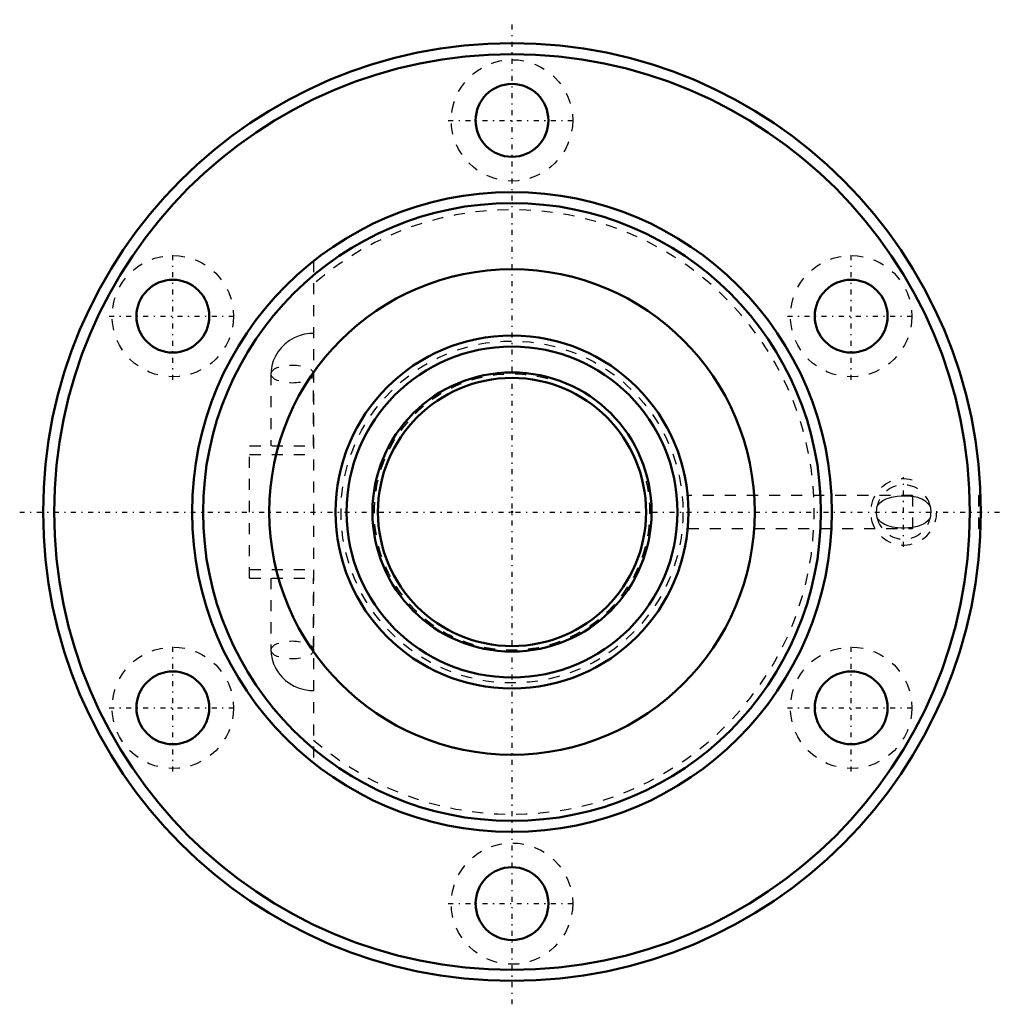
# Model space of a CAD drawing. Header units: millimetres. Extents: x -44.6 to 44.6, y -44.6 to 44.6.
import ezdxf

# ---------------------------------------------------------------- set-up
doc = ezdxf.new("R2010")
doc.units = ezdxf.units.MM
doc.linetypes.add('Center', pattern=[1.5, 0.45, -0.5, 0.05, -0.5])
doc.linetypes.add('Dashed', pattern=[2, 1, -1])
for name, color, linetype, lineweight in [('2d ConnectionPoints', 7, 'Continuous', 50), ('AM_0', 7, 'Continuous', 50), ('AM_5', 3, 'Continuous', 25), ('AM_7', 7, 'Center', 25), ('AM_9', 6, 'Dashed', 25)]:
    doc.layers.add(name, color=color, linetype=linetype, lineweight=lineweight)

# ---------------------------------------------------------------- blocks, each defined once
blk = doc.blocks.new('1_BNF_3205_5RR_nut_0_in_BNF3205_5RRG1_730LC5A_00__2')
at = {"layer": 'AM_0'}
for centre, radius in [((0, 0), 42.5), ((0, 0), 41.5), ((0, 35.5), 3.3), ((0, 0), 29), ((0, 0), 28), ((0, 0), 22), ((-30.744, 17.75), 3.3), ((30.744, 17.75), 3.3), ((-30.744, -17.75), 3.3), ((30.744, -17.75), 3.3), ((0, -35.5), 3.3)]:
    blk.add_circle(centre, radius, dxfattribs=at)
at = {"layer": 'AM_5', "linetype": 'Dashed'}
blk.add_arc((35.5, 0), 3, 75, 15, dxfattribs=at)
at = {"layer": 'AM_7'}
for p, q in [((0, -44.625), (0, 44.625)), ((-5.775, 35.5), (5.775, 35.5)), ((-30.744, 11.975), (-30.744, 23.525)), ((30.744, 11.975), (30.744, 23.525)), ((-36.519, 17.75), (-24.969, 17.75)), ((24.969, 17.75), (36.519, 17.75)), ((35.5, -3.15), (35.5, 3.15)), ((-44.625, 0), (44.625, 0)), ((-30.744, -23.525), (-30.744, -11.975)), ((30.744, -23.525), (30.744, -11.975)), ((-36.519, -17.75), (-24.969, -17.75)), ((24.969, -17.75), (36.519, -17.75)), ((-5.775, -35.5), (5.775, -35.5))]:
    blk.add_line(p, q, dxfattribs=at)
at = {"layer": 'AM_9'}
for p, q in [((-17.98, 22.753), (-17.98, -22.753)), ((-21.846, 12.507), (-21.846, 6)), ((-17.981, 6), (-17.981, 12.507)), ((-23.78, -6), (-23.78, 6)), ((-23.78, 6), (-17.98, 6)), ((-23.78, 5.2), (-17.98, 5.2)), ((36.3, 1.5), (15.931, 1.5)), ((36.3, 1.5), (36.3, -1.5)), ((42.5, 1.5), (42.3, 1.5)), ((42.3, 1.5), (42.3, -1.5)), ((15.93, -1.5), (36.3, -1.5)), ((42.3, -1.5), (42.5, -1.5)), ((-23.78, -5.2), (-17.98, -5.2)), ((-23.78, -6), (-17.98, -6)), ((-21.846, -6), (-21.846, -12.507)), ((-17.981, -12.507), (-17.981, -6))]:
    blk.add_line(p, q, dxfattribs=at)
for points in [[(-17.98, 16.192), (-18.324, 16.177), (-18.811, 16.106), (-19.286, 15.975), (-19.741, 15.788), (-20.167, 15.546), (-20.558, 15.254), (-20.906, 14.916), (-21.206, 14.539), (-21.452, 14.129), (-21.64, 13.694), (-21.768, 13.241), (-21.835, 12.778), (-21.846, 12.507)], [(33.101, 0.539), (33.347, 0.838), (33.611, 1.041), (33.903, 1.193), (34.389, 1.352), (34.914, 1.434), (35.544, 1.46), (36.17, 1.426), (36.3, 1.409)], [(37.899, 0.539), (37.851, 0.612), (37.503, 0.963), (37.162, 1.165), (36.79, 1.304), (36.3, 1.409)], [(33.101, -0.539), (33.044, -0.112), (33.064, 0.329), (33.101, 0.539)], [(37.899, 0.539), (37.956, 0.112), (37.936, -0.329), (37.899, -0.539)], [(36.3, -1.409), (36.244, -1.417), (35.607, -1.459), (35.276, -1.457), (34.952, -1.438), (34.488, -1.373), (34.055, -1.254), (33.732, -1.111), (33.436, -0.916), (33.151, -0.615), (33.101, -0.539)], [(37.899, -0.539), (37.822, -0.652), (37.721, -0.771), (37.478, -0.981), (37.207, -1.142), (36.771, -1.31), (36.3, -1.409)], [(-21.846, -12.507), (-21.827, -12.869), (-21.749, -13.326), (-21.612, -13.77), (-21.419, -14.192), (-21.172, -14.587), (-20.875, -14.95), (-20.533, -15.275), (-20.15, -15.557), (-19.732, -15.792), (-19.285, -15.976), (-18.817, -16.104), (-18.333, -16.176), (-17.98, -16.192)]]:
    blk.add_lwpolyline(points, dxfattribs=at)
for centre in [(0, 35.5), (-30.744, 17.75), (30.744, 17.75), (-30.744, -17.75), (30.744, -17.75), (0, -35.5)]:
    blk.add_circle(centre, 5.5, dxfattribs=at)
for centre, radius, start, end in [((0, 0), 27.4, 228.98896, 131.01104), ((35.5, 0), 2.459, 12.65281, 167.34719), ((35.5, 0), 2.459, 192.65281, 347.34719)]:
    blk.add_arc(centre, radius, start, end, dxfattribs=at)
for centre in [(-19.913, 12.507), (-19.913, -12.507)]:
    blk.add_ellipse(centre, major_axis=(-1.932, 0), ratio=0.422618, dxfattribs=at)
blk = doc.blocks.new('2_BNF3205_5RRG1_730LC5A_00__shaft_0_in_BNF3205_5RRG1_730LC5A_00__2')
at = {"layer": 'AM_0'}
for radius in [16, 15, 12.65, 12.15]:
    blk.add_circle((0, 0), radius, dxfattribs=at)
at = {"layer": 'AM_5', "linetype": 'Dashed'}
blk.add_arc((0, 0), 12.5, 75, 15, dxfattribs=at)
at = {"layer": 'AM_9'}
blk.add_circle((0, 0), 15.5, dxfattribs=at)

msp = doc.modelspace()

# ---------------------------------------------------------------- linework, layer by layer
at = {"layer": '2d ConnectionPoints'}
msp.add_point((0, 0), dxfattribs=at)
msp.add_point((0, 0), dxfattribs=at)

# ---------------------------------------------------------------- block references
for name in ['1_BNF_3205_5RR_nut_0_in_BNF3205_5RRG1_730LC5A_00__2', '2_BNF3205_5RRG1_730LC5A_00__shaft_0_in_BNF3205_5RRG1_730LC5A_00__2']:
    msp.add_blockref(name, (0, 0))

doc.saveas('drawing.dxf')
